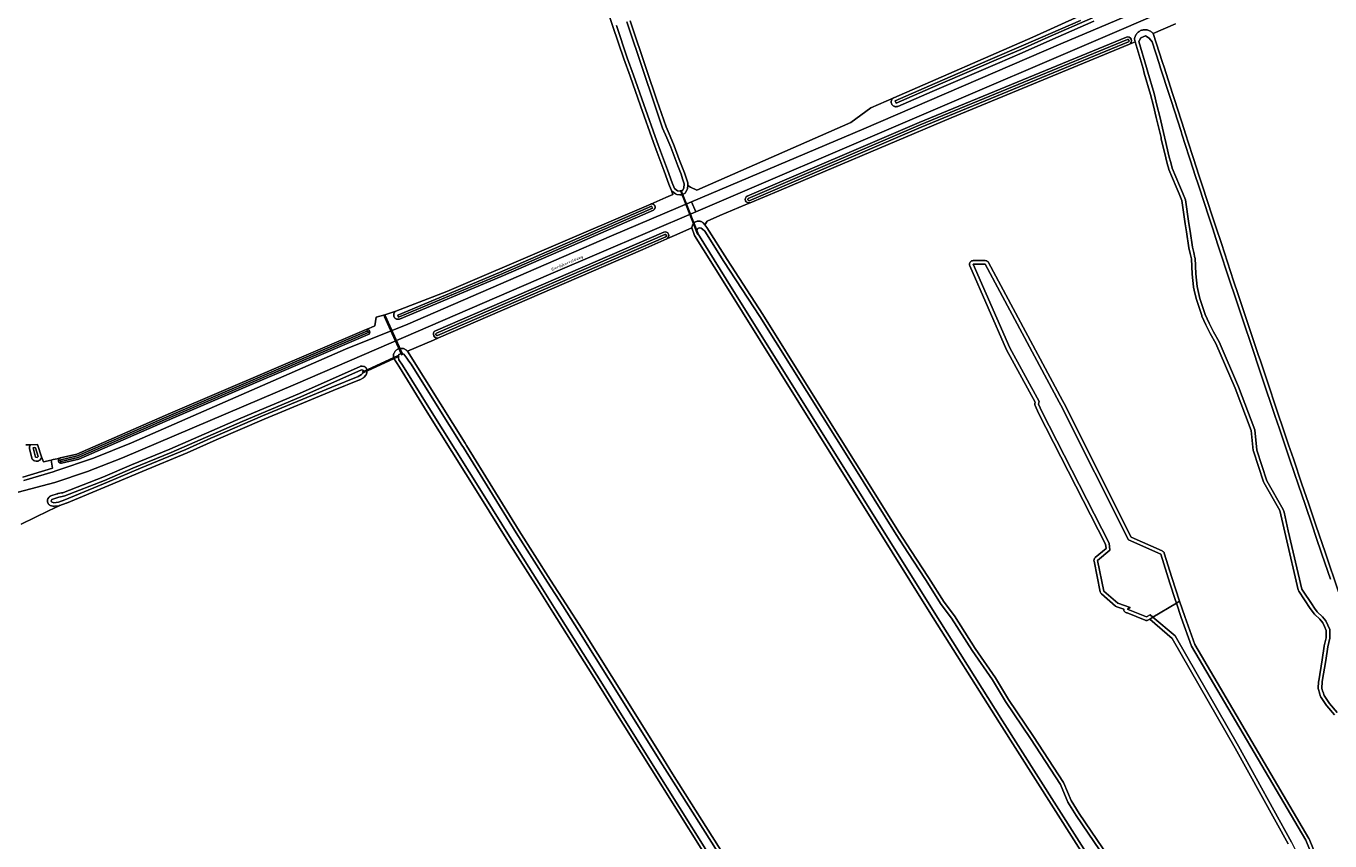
# Model space of a CAD drawing. Extents: x 115983 to 133009, y 544712 to 562000.
# Tile 9 of 46: x 128386 to 128744, y 549089 to 549313. Entities that reach past the tile are written whole.
import ezdxf
from ezdxf.enums import TextEntityAlignment as Align

# ---------------------------------------------------------------- set-up
doc = ezdxf.new("R2010")
doc.units = 0
for name, color, linetype, lineweight in [('BGT ondergrond$0$B-WE-GR-GRAS-GV', 60, 'Continuous', 13), ('BGT ondergrond$0$B-WE-KW-KUNSTWERK_DUIKER-GV', 170, 'Continuous', 18), ('BGT ondergrond$0$B-WE-OG-TERREIN_OEVER-GV', 7, 'Continuous', 18), ('BGT ondergrond$0$B-WE-OG-TOPOGRAFIE-T18', 10, 'Continuous', 18), ('BGT ondergrond$0$B-WE-OG-WATER_SLOOT-GV', 120, 'Continuous', 18), ('BGT ondergrond$0$B-WE-OG-WEG-GV', 7, 'Continuous', 18), ('BGT ondergrond$0$B-WE-VH-GESLOTENVERHARDING_ASFALT-GV', 10, 'Continuous', 18)]:
    doc.layers.add(name, color=color, linetype=linetype, lineweight=lineweight)
doc.styles.add('BGT ondergrond$0$NLCS-ISO-M100-T18', font='NLCS-ISO.ttf', dxfattribs={"height": 0.18})

# ---------------------------------------------------------------- blocks, each defined once
blk = doc.blocks.new('BGT ondergrond')
at = {"layer": 'BGT ondergrond$0$B-WE-GR-GRAS-GV', "color": 252, "flags": 128}
for points in [[(128551.763, 549314.609), (128556.382, 549300.956), (128559.14, 549292.803), (128561.632, 549285.436), (128562.73, 549282.837), (128563.841, 549280.204), (128565.279, 549276.487), (128565.83, 549275.06), (128566.704, 549272.798), (128567.153, 549271.4), (128567.583, 549270.056), (128567.624, 549269.862), (128567.626, 549269.663), (128567.59, 549269.258), (128568.35, 549268.859), (128570.06, 549268.012), (128612.497, 549286.593), (128617.968, 549290.664), (128624.341, 549293.441), (128624.343, 549293.442), (128662.601, 549310.113), (128688.057, 549321.714)], [(128701.783, 549313.744), (128695.701, 549311.053), (128698.258, 549303.154), (128698.68, 549301.849), (128701.024, 549294.599), (128701.551, 549292.964), (128704.294, 549284.45), (128704.517, 549283.758), (128706.524, 549277.528), (128707.801, 549273.562), (128708.008, 549272.921), (128709.247, 549269.143), (128711.926, 549260.976), (128712.916, 549257.958), (128714.437, 549253.322), (128717.807, 549243.049), (128719.063, 549239.308), (128720.632, 549234.632), (128724.593, 549222.832), (128725.171, 549221.109), (128726.657, 549216.681), (128730.112, 549206.389), (128731.361, 549202.666), (128732.942, 549198.016), (128734.257, 549194.145), (128736.624, 549187.179), (128738.418, 549181.901), (128740.456, 549175.902), (128743.069, 549168.214), (128746.689, 549157.559)], [(128385.426, 549197.959), (128386.839, 549197.997), (128388.64, 549198.046), (128389.81, 549194.651), (128390.287, 549193.269), (128392.403, 549193.766), (128393.003, 549193.907), (128394.122, 549194.17), (128394.972, 549194.369), (128399.521, 549195.437), (128425.279, 549206.698), (128425.284, 549206.7), (128425.302, 549206.708), (128479.109, 549229.659), (128480.46, 549230.235), (128481.527, 549230.69), (128481.901, 549233.066), (128484.201, 549233.771), (128487.264, 549234.71), (128501.352, 549240.121), (128557.41, 549264.198), (128561.582, 549265.99), (128563.502, 549266.814), (128563.091, 549267.909), (128563.003, 549268.087), (128562.408, 549269.673), (128561.074, 549273.233), (128560.526, 549274.694), (128559.144, 549278.379), (128558.159, 549281.155), (128554.583, 549291.246), (128551.722, 549299.32), (128550.029, 549304.097), (128547.017, 549313.004), (128544.012, 549321.886)], [(128745.583, 549123.723), (128743.434, 549126.243), (128743.413, 549126.269), (128743.392, 549126.296), (128743.373, 549126.323), (128741.896, 549128.456), (128741.855, 549128.521), (128741.818, 549128.589), (128741.787, 549128.66), (128741.762, 549128.733), (128741.467, 549129.697), (128741.444, 549129.771), (128741.444, 549129.773), (128741.443, 549129.775), (128741.443, 549129.777), (128741.171, 549130.667), (128741.149, 549130.75), (128741.135, 549130.834), (128741.128, 549130.919), (128741.128, 549131.005), (128741.217, 549132.944), (128741.22, 549132.984), (128741.224, 549133.025), (128741.23, 549133.065), (128742.209, 549138.842), (128742.761, 549142.61), (128742.766, 549142.639), (128742.771, 549142.669), (128742.778, 549142.698), (128743.31, 549144.923), (128743.267, 549146.948), (128742.825, 549147.991), (128742.363, 549149.077), (128741.579, 549150.024), (128740.163, 549151.291), (128740.116, 549151.336), (128740.071, 549151.385), (128740.03, 549151.436), (128738.863, 549152.992), (128735.717, 549157.779), (128735.631, 549157.938), (128735.575, 549158.109), (128732.199, 549172.735), (128730.541, 549179.892), (128726.132, 549187.607), (128726.051, 549187.787), (128723.243, 549196.212), (128723.197, 549196.429), (128722.649, 549201.913), (128718.21, 549213.566), (128712.933, 549225.878), (128711.377, 549228.553), (128710.208, 549231.007), (128709.078, 549233.388), (128709.031, 549233.506), (128707.591, 549237.908), (128707.172, 549239.643), (128706.774, 549241.301), (128706.751, 549241.437), (128706.409, 549244.937), (128706.199, 549249.172), (128705.868, 549250.605), (128705.517, 549252.126), (128704.847, 549256.58), (128704.526, 549258.724), (128703.568, 549265.127), (128702.822, 549266.962), (128702.034, 549268.9), (128701.018, 549271.281), (128699.999, 549273.669), (128699.951, 549273.809), (128699.552, 549275.342), (128699.153, 549276.874), (128697.919, 549282.124), (128697.841, 549282.456), (128696.536, 549288.009), (128695.759, 549291.171), (128694.985, 549294.317), (128693.243, 549300.217), (128692.881, 549301.443), (128690.709, 549308.802), (128690.271, 549308.622), (128689.133, 549308.152), (128640.047, 549287.926), (128605.443, 549273.278), (128592.683, 549267.834), (128584.776, 549264.559), (128583.384, 549263.984), (128579.899, 549262.543), (128576.465, 549261.002), (128572.966, 549259.526), (128572.338, 549258.439), (128572.875, 549257.778), (128578.414, 549248.92), (128588.302, 549233.799), (128601.176, 549213.141), (128613.705, 549193.254), (128625.772, 549173.893), (128629.021, 549168.879), (128633.824, 549161.465), (128638.164, 549154.684), (128640.979, 549150.956), (128646.732, 549142.014), (128652.304, 549133.886), (128655.868, 549127.906), (128662.706, 549117.762), (128671.038, 549105.15), (128671.128, 549104.981), (128673.126, 549100.142), (128675.344, 549096.56), (128683.439, 549084.612)], [(128683.74, 549073.791), (128653.416, 549121.504), (128634.075, 549152.192), (128577.363, 549243.031), (128569.499, 549255.575), (128569.4, 549255.783), (128568.756, 549257.67), (128563.977, 549255.563), (128562.631, 549254.969), (128561.842, 549254.622), (128555.216, 549251.7), (128499.024, 549227.423), (128497.598, 549226.807), (128490.46, 549223.723), (128499.529, 549209.25), (128506.31, 549198.421), (128506.698, 549197.8), (128513.965, 549186.053), (128521.226, 549174.316), (128529.866, 549160.799), (128534.066, 549154.228), (128538.509, 549147.276), (128550.98, 549127.383), (128560.895, 549111.569), (128563.447, 549107.499), (128577.829, 549084.742)], [(128732.856, 549088.218), (128718.266, 549114.593), (128700.945, 549144.765), (128694.722, 549150.03), (128694.396, 549149.833), (128694.23, 549149.752), (128694.052, 549149.703), (128693.868, 549149.688), (128693.684, 549149.707), (128693.507, 549149.76), (128688.497, 549151.764), (128688.327, 549151.806), (128688.145, 549151.871), (128687.979, 549151.97), (128687.835, 549152.099), (128687.719, 549152.253), (128687.634, 549152.427), (128687.584, 549152.613), (128687.571, 549152.806), (128685.681, 549153.453), (128685.504, 549153.532), (128685.346, 549153.643), (128681.414, 549157.013), (128681.263, 549157.174), (128681.152, 549157.365), (128681.084, 549157.576), (128679.399, 549166.001), (128679.38, 549166.214), (128679.407, 549166.427), (128679.478, 549166.629), (128679.591, 549166.811), (128679.74, 549166.965), (128682.708, 549169.438), (128682.593, 549170.701), (128664.135, 549206.714), (128663.222, 549208.764), (128663.159, 549208.956), (128663.136, 549209.157), (128663.154, 549209.358), (128663.22, 549209.705), (128655.35, 549224.134), (128645.202, 549247.24), (128645.141, 549247.428), (128645.118, 549247.625), (128645.134, 549247.823), (128645.189, 549248.013), (128645.281, 549248.189), (128645.405, 549248.343), (128645.557, 549248.47), (128645.731, 549248.564), (128645.921, 549248.622), (128646.118, 549248.642), (128649.487, 549248.642), (128649.701, 549248.619), (128649.905, 549248.55), (128650.09, 549248.44), (128650.247, 549248.292), (128650.368, 549248.114), (128670.695, 549210.195), (128671.141, 549209.338), (128689.58, 549172.627), (128698.199, 549168.796), (128698.383, 549168.69), (128698.54, 549168.547), (128698.663, 549168.375), (128698.747, 549168.18), (128700.837, 549161.493), (128702.949, 549155.015), (128702.953, 549155.004), (128704.355, 549150.796), (128707.128, 549143.032), (128738.533, 549089.754), (128738.598, 549089.625), (128743.654, 549077.268)], [(128571.72, 549086.203), (128557.27, 549109.298), (128547.369, 549125.122), (128542.824, 549132.386), (128530.476, 549151.94), (128526.305, 549158.545), (128518.127, 549171.496), (128510.414, 549183.84), (128502.711, 549196.168), (128495.939, 549207.005), (128488.24, 549219.326), (128486.623, 549221.915), (128479.29, 549218.46), (128479.311, 549218.261), (128479.317, 549218.173), (128479.314, 549218.085), (128479.305, 549217.997), (128479.287, 549217.911), (128479.171, 549217.451), (128479.147, 549217.37), (128479.115, 549217.291), (128479.078, 549217.215), (128479.034, 549217.142), (128478.984, 549217.074), (128478.928, 549217.01), (128478.557, 549216.617), (128478.488, 549216.551), (128478.414, 549216.491), (128478.334, 549216.439), (128477.395, 549215.891), (128477.354, 549215.868), (128477.312, 549215.848), (128477.269, 549215.829), (128470.055, 549212.882), (128451.016, 549205.017), (128437.847, 549199.341), (128429.878, 549195.775), (128429.869, 549195.771), (128429.861, 549195.768), (128429.852, 549195.764), (128417.424, 549190.619), (128408.332, 549186.78), (128408.329, 549186.779), (128408.326, 549186.777), (128408.323, 549186.776), (128396.611, 549181.964), (128396.598, 549181.959), (128396.585, 549181.954), (128396.572, 549181.949), (128394.775, 549181.298), (128391.725, 549179.816), (128384.201, 549176.178)], [(128384.674, 549189.098), (128392.819, 549191.556), (128392.403, 549193.766), (128390.287, 549193.269), (128389.81, 549194.651), (128389.795, 549194.57), (128389.773, 549194.491), (128389.744, 549194.413), (128389.709, 549194.339), (128389.669, 549194.267), (128389.622, 549194.199), (128389.57, 549194.135), (128389.282, 549193.809), (128389.219, 549193.744), (128389.151, 549193.685), (128389.077, 549193.632), (128388.999, 549193.587), (128388.917, 549193.548), (128388.832, 549193.517), (128388.745, 549193.494), (128388.655, 549193.479), (128388.565, 549193.472), (128388.475, 549193.473), (128388.385, 549193.483), (128388.296, 549193.5), (128387.854, 549193.608), (128387.767, 549193.633), (128387.684, 549193.666), (128387.603, 549193.707), (128387.526, 549193.754), (128387.454, 549193.808), (128387.387, 549193.869), (128387.326, 549193.935), (128387.271, 549194.007), (128387.223, 549194.083), (128387.182, 549194.163), (128387.148, 549194.247), (128387.122, 549194.333), (128386.46, 549196.944), (128386.443, 549197.027), (128386.432, 549197.111), (128386.429, 549197.196), (128386.433, 549197.281), (128386.445, 549197.365), (128386.463, 549197.448), (128386.488, 549197.529), (128386.52, 549197.607), (128386.559, 549197.683), (128386.604, 549197.754), (128386.655, 549197.822), (128386.711, 549197.886), (128386.773, 549197.944), (128386.839, 549197.997), (128385.426, 549197.959)]]:
    blk.add_lwpolyline(points, dxfattribs=at)
at = {"layer": 'BGT ondergrond$0$B-WE-KW-KUNSTWERK_DUIKER-GV', "color": 252, "flags": 128}
for points in [[(128565.878, 549267.803), (128565.823, 549267.942), (128565.544, 549267.832), (128565.599, 549267.693), (128570.198, 549256.039), (128570.254, 549255.899), (128570.533, 549256.009), (128570.478, 549256.149)], [(128484.471, 549233.42), (128484.389, 549233.602), (128484.024, 549233.439), (128484.106, 549233.257), (128488.731, 549222.907), (128488.812, 549222.724), (128489.177, 549222.887), (128489.096, 549223.07)], [(128478.189, 549218.034), (128478.053, 549217.971), (128478.178, 549217.699), (128478.315, 549217.761), (128488.037, 549222.233), (128488.173, 549222.296), (128488.048, 549222.568), (128487.911, 549222.506)]]:
    blk.add_lwpolyline(points, close=True, dxfattribs=at)
at = {"layer": 'BGT ondergrond$0$B-WE-OG-TERREIN_OEVER-GV', "color": 252, "flags": 128}
for points in [[(128688.057, 549321.714), (128662.601, 549310.113), (128624.343, 549293.442), (128624.341, 549293.441), (128624.24, 549293.388), (128624.144, 549293.326), (128624.054, 549293.256), (128623.97, 549293.178), (128623.894, 549293.093), (128623.825, 549293.002), (128623.765, 549292.905), (128623.713, 549292.804), (128623.67, 549292.698), (128623.637, 549292.588), (128623.614, 549292.477), (128623.6, 549292.363), (128623.597, 549292.249), (128623.603, 549292.135), (128623.62, 549292.022), (128623.646, 549291.911), (128623.682, 549291.803), (128623.728, 549291.698), (128623.782, 549291.598), (128623.845, 549291.503), (128623.916, 549291.413), (128623.995, 549291.331), (128624.08, 549291.255), (128624.172, 549291.187), (128624.27, 549291.128), (128624.372, 549291.077), (128624.478, 549291.036), (128624.588, 549291.004), (128624.7, 549290.982), (128624.814, 549290.97), (128624.928, 549290.968), (128625.042, 549290.975), (128625.154, 549290.993), (128625.265, 549291.021), (128625.373, 549291.058), (128634.823, 549295.124), (128652.848, 549302.888), (128659.655, 549305.8), (128659.66, 549305.802), (128659.665, 549305.804), (128659.67, 549305.806), (128667.233, 549309.19), (128679.351, 549314.487)], [(128678.951, 549315.403), (128666.829, 549310.105), (128659.262, 549306.719), (128652.454, 549303.807), (128634.427, 549296.042), (128624.978, 549291.976), (128624.712, 549292.588), (128634.112, 549296.673), (128646.158, 549301.911), (128664.642, 549309.885), (128675.677, 549314.622)], [(128544.012, 549321.886), (128547.017, 549313.004), (128550.029, 549304.097), (128551.722, 549299.32), (128554.583, 549291.246), (128558.159, 549281.155), (128559.144, 549278.379), (128560.526, 549274.694), (128561.074, 549273.233), (128562.408, 549269.673), (128563.003, 549268.087), (128563.091, 549267.909), (128563.212, 549267.752), (128563.362, 549267.622), (128564.209, 549267.023), (128564.402, 549266.916), (128564.614, 549266.854), (128565.428, 549266.712), (128565.602, 549266.697), (128565.775, 549266.713), (128565.944, 549266.758), (128566.496, 549266.96), (128566.699, 549267.062), (128566.875, 549267.208), (128567.012, 549267.389), (128567.38, 549268.01), (128567.472, 549268.213), (128567.516, 549268.431), (128567.59, 549269.258), (128567.626, 549269.663), (128567.624, 549269.862), (128567.583, 549270.056), (128567.153, 549271.4), (128566.704, 549272.798), (128565.83, 549275.06), (128565.279, 549276.487), (128563.841, 549280.204), (128562.73, 549282.837), (128561.632, 549285.436), (128559.14, 549292.803), (128556.382, 549300.956), (128551.763, 549314.609)], [(128550.816, 549314.289), (128555.435, 549300.636), (128558.193, 549292.483), (128560.697, 549285.081), (128561.809, 549282.448), (128562.92, 549279.815), (128564.346, 549276.126), (128564.897, 549274.7), (128565.771, 549272.438), (128566.201, 549271.095), (128566.63, 549269.752), (128566.52, 549268.52), (128566.152, 549267.899), (128565.6, 549267.697), (128564.786, 549267.839), (128563.939, 549268.438), (128563.344, 549270.024), (128562.01, 549273.584), (128561.462, 549275.045), (128560.08, 549278.73), (128559.102, 549281.489), (128555.526, 549291.58), (128552.665, 549299.654), (128550.972, 549304.431), (128547.964, 549313.324)], [(128746.689, 549157.559), (128743.069, 549168.214), (128740.456, 549175.902), (128738.418, 549181.901), (128736.624, 549187.179), (128734.257, 549194.145), (128732.942, 549198.016), (128731.361, 549202.666), (128730.112, 549206.389), (128726.657, 549216.681), (128725.171, 549221.109), (128724.593, 549222.832), (128720.632, 549234.632), (128719.063, 549239.308), (128717.807, 549243.049), (128714.437, 549253.322), (128712.916, 549257.958), (128711.926, 549260.976), (128709.247, 549269.143), (128708.008, 549272.921), (128707.801, 549273.562), (128706.524, 549277.528), (128704.517, 549283.758), (128704.294, 549284.45), (128701.551, 549292.964), (128701.024, 549294.599), (128698.68, 549301.849), (128698.258, 549303.154), (128695.701, 549311.053), (128695.531, 549311.244), (128695.345, 549311.419), (128695.145, 549311.578), (128694.931, 549311.718), (128694.706, 549311.84), (128694.472, 549311.941), (128694.229, 549312.022), (128693.981, 549312.081), (128693.728, 549312.119), (128693.473, 549312.134), (128693.217, 549312.128), (128692.963, 549312.099), (128692.712, 549312.048), (128692.467, 549311.976), (128692.229, 549311.882), (128692, 549311.769), (128691.782, 549311.635), (128691.576, 549311.484), (128691.384, 549311.315), (128691.208, 549311.13), (128691.048, 549310.931), (128690.906, 549310.718), (128690.783, 549310.494), (128690.68, 549310.26), (128690.598, 549310.018), (128690.537, 549309.77), (128690.498, 549309.517), (128690.709, 549308.802), (128692.881, 549301.443), (128693.243, 549300.217), (128694.985, 549294.317), (128695.759, 549291.171), (128696.536, 549288.009), (128697.841, 549282.456), (128697.919, 549282.124), (128699.153, 549276.874), (128699.552, 549275.342), (128699.951, 549273.809), (128699.999, 549273.669), (128701.018, 549271.281), (128702.034, 549268.9), (128702.822, 549266.962), (128703.568, 549265.127), (128704.526, 549258.724), (128704.847, 549256.58), (128705.517, 549252.126), (128705.868, 549250.605), (128706.199, 549249.172), (128706.409, 549244.937), (128706.751, 549241.437), (128706.774, 549241.301), (128707.172, 549239.643), (128707.591, 549237.908), (128709.031, 549233.506), (128709.078, 549233.388), (128710.208, 549231.007), (128711.377, 549228.553), (128712.933, 549225.878), (128718.21, 549213.566), (128722.649, 549201.913), (128723.197, 549196.429), (128723.243, 549196.212), (128726.051, 549187.787), (128726.132, 549187.607), (128730.541, 549179.892), (128732.199, 549172.735), (128735.575, 549158.109), (128735.631, 549157.938), (128735.717, 549157.779), (128738.863, 549152.992), (128740.03, 549151.436), (128740.071, 549151.385), (128740.116, 549151.336), (128740.163, 549151.291), (128741.579, 549150.024), (128742.363, 549149.077), (128742.825, 549147.991), (128743.267, 549146.948), (128743.31, 549144.923), (128742.778, 549142.698), (128742.771, 549142.669), (128742.766, 549142.639), (128742.761, 549142.61), (128742.209, 549138.842), (128741.23, 549133.065), (128741.224, 549133.025), (128741.22, 549132.984), (128741.217, 549132.944), (128741.128, 549131.005), (128741.128, 549130.919), (128741.135, 549130.834), (128741.149, 549130.75), (128741.171, 549130.667), (128741.443, 549129.777), (128741.443, 549129.775), (128741.444, 549129.773), (128741.444, 549129.771), (128741.467, 549129.697), (128741.762, 549128.733), (128741.787, 549128.66), (128741.818, 549128.589), (128741.855, 549128.521), (128741.896, 549128.456), (128743.373, 549126.323), (128743.392, 549126.296), (128743.413, 549126.269), (128743.434, 549126.243), (128745.583, 549123.723)], [(128746.343, 549124.372), (128744.195, 549126.892), (128742.718, 549129.025), (128742.423, 549129.992), (128742.399, 549130.069), (128742.127, 549130.959), (128742.216, 549132.898), (128743.197, 549138.686), (128743.75, 549142.465), (128744.313, 549144.815), (128744.263, 549147.162), (128743.745, 549148.382), (128743.226, 549149.603), (128742.301, 549150.719), (128740.83, 549152.036), (128740.089, 549153.024), (128739.663, 549153.592), (128739.571, 549153.801), (128736.549, 549158.334), (128732.863, 549174.306), (128731.683, 549179.423), (128731.494, 549180.24), (128727, 549188.103), (128724.192, 549196.528), (128723.631, 549202.145), (128719.137, 549213.941), (128713.828, 549226.327), (128712.241, 549229.056), (128711.111, 549231.436), (128709.981, 549233.817), (128709.261, 549236.018), (128708.541, 549238.219), (128708.144, 549239.876), (128707.746, 549241.534), (128707.575, 549243.284), (128707.404, 549245.034), (128707.193, 549249.309), (128707.163, 549249.44), (128706.842, 549250.83), (128706.491, 549252.351), (128705.836, 549256.728), (128705.515, 549258.872), (128704.539, 549265.393), (128703.748, 549267.339), (128702.957, 549269.285), (128701.938, 549271.673), (128700.919, 549274.061), (128700.52, 549275.594), (128700.121, 549277.126), (128698.892, 549282.353), (128698.815, 549282.684), (128697.508, 549288.243), (128696.73, 549291.41), (128695.951, 549294.578), (128694.202, 549300.5), (128693.84, 549301.726), (128691.73, 549308.874), (128691.75, 549308.911), (128692.287, 549309.925), (128692.501, 549310.01), (128692.565, 549310.035), (128692.739, 549310.104), (128692.943, 549310.184), (128693.599, 549310.444), (128694.597, 549309.779), (128695.383, 549308.791), (128697.306, 549302.847), (128697.728, 549301.541), (128700.073, 549294.291), (128700.599, 549292.657), (128703.342, 549284.143), (128703.565, 549283.451), (128705.572, 549277.221), (128706.849, 549273.255), (128707.057, 549272.611), (128708.297, 549268.831), (128710.976, 549260.664), (128711.966, 549257.646), (128713.487, 549253.01), (128716.858, 549242.735), (128716.876, 549242.681), (128718.115, 549238.99), (128719.684, 549234.314), (128723.645, 549222.514), (128724.223, 549220.791), (128725.709, 549216.363), (128729.164, 549206.071), (128730.414, 549202.346), (128731.995, 549197.694), (128733.31, 549193.823), (128735.677, 549186.857), (128737.471, 549181.579), (128739.509, 549175.58), (128740.474, 549172.741), (128742.122, 549167.892), (128744.441, 549161.066)], [(128688.333, 549310.094), (128631.305, 549286.595), (128583.987, 549266.407)], [(128584.262, 549265.763), (128631.575, 549285.949), (128688.6, 549309.447)], [(128584.776, 549264.559), (128592.683, 549267.834), (128605.443, 549273.278), (128640.047, 549287.926), (128689.133, 549308.152)], [(128688.866, 549308.8), (128631.846, 549285.304)], [(128631.846, 549285.304), (128584.537, 549265.119)], [(128683.439, 549084.612), (128675.344, 549096.56), (128673.126, 549100.142), (128671.128, 549104.981), (128671.038, 549105.15), (128662.706, 549117.762), (128655.868, 549127.906), (128652.304, 549133.886), (128646.732, 549142.014), (128640.979, 549150.956), (128638.164, 549154.684), (128633.824, 549161.465), (128629.021, 549168.879), (128625.772, 549173.893), (128613.705, 549193.254), (128601.176, 549213.141), (128588.302, 549233.799), (128578.414, 549248.92), (128572.875, 549257.778), (128572.338, 549258.439), (128571.854, 549259.036), (128571.727, 549259.139), (128571.592, 549259.231), (128571.449, 549259.311), (128571.3, 549259.377), (128571.145, 549259.431), (128570.986, 549259.47), (128570.825, 549259.496), (128570.662, 549259.507), (128570.498, 549259.504), (128570.335, 549259.486), (128570.175, 549259.454), (128570.018, 549259.409), (128569.865, 549259.349), (128569.719, 549259.277), (128569.579, 549259.192), (128569.447, 549259.095), (128569.325, 549258.986), (128569.212, 549258.868), (128569.11, 549258.74), (128569.02, 549258.603), (128568.942, 549258.46), (128568.878, 549258.309), (128568.826, 549258.154), (128568.788, 549257.995), (128568.765, 549257.833), (128568.756, 549257.67), (128569.4, 549255.783), (128569.499, 549255.575), (128577.363, 549243.031), (128634.075, 549152.192), (128653.416, 549121.504), (128683.74, 549073.791)], [(128684.586, 549074.324), (128654.26, 549122.04), (128634.921, 549152.725), (128578.211, 549243.561), (128570.346, 549256.106), (128570.064, 549256.932), (128570.415, 549257.484), (128570.762, 549257.613), (128571.264, 549257.527), (128571.65, 549257.247), (128572.342, 549256.745), (128577.571, 549248.381), (128587.465, 549233.252), (128600.329, 549212.61), (128612.859, 549192.721), (128624.928, 549173.357), (128628.182, 549168.335), (128632.985, 549160.921), (128637.343, 549154.112), (128640.181, 549150.353), (128645.899, 549141.461), (128651.479, 549133.321), (128655.023, 549127.37), (128661.877, 549117.203), (128670.204, 549104.599), (128672.233, 549099.685), (128674.505, 549096.016), (128682.611, 549084.051)], [(128561.031, 549256.5), (128498.191, 549229.351)], [(128498.468, 549228.708), (128561.308, 549255.857)], [(128561.586, 549255.215), (128498.746, 549228.065)], [(128499.024, 549227.423), (128555.216, 549251.7), (128561.842, 549254.622)], [(128479.109, 549229.659), (128425.302, 549206.708), (128425.284, 549206.7), (128425.279, 549206.698), (128399.521, 549195.437), (128394.972, 549194.369)], [(128395.087, 549193.883), (128399.68, 549194.961), (128425.495, 549206.247), (128479.305, 549229.199)], [(128399.997, 549194.008), (128425.892, 549205.329), (128479.697, 549228.279)], [(128479.501, 549228.739), (128425.693, 549205.788)], [(128577.829, 549084.742), (128563.447, 549107.499), (128560.895, 549111.569), (128550.98, 549127.383), (128538.509, 549147.276), (128534.066, 549154.228), (128529.866, 549160.799), (128521.226, 549174.316), (128513.965, 549186.053), (128506.698, 549197.8), (128506.31, 549198.421), (128499.529, 549209.25), (128490.46, 549223.723), (128490.331, 549223.865), (128490.189, 549223.995), (128490.037, 549224.112), (128489.875, 549224.215), (128489.705, 549224.304), (128489.527, 549224.378), (128489.344, 549224.435), (128489.156, 549224.477), (128488.966, 549224.502), (128488.774, 549224.51), (128488.582, 549224.501), (128488.391, 549224.475), (128488.204, 549224.433), (128488.021, 549224.375), (128487.843, 549224.301), (128487.673, 549224.211), (128487.512, 549224.107), (128487.36, 549223.989), (128487.219, 549223.859), (128487.09, 549223.716), (128486.974, 549223.563), (128486.872, 549223.4), (128486.784, 549223.229), (128486.712, 549223.051), (128486.656, 549222.868), (128486.616, 549222.68), (128486.592, 549222.489), (128486.586, 549222.297), (128486.596, 549222.105), (128486.623, 549221.915), (128488.24, 549219.326), (128495.939, 549207.005), (128502.711, 549196.168), (128510.414, 549183.84), (128518.127, 549171.496), (128526.305, 549158.545), (128530.476, 549151.94), (128542.824, 549132.386), (128547.369, 549125.122), (128557.27, 549109.298), (128571.72, 549086.203)], [(128572.565, 549086.738), (128558.118, 549109.828), (128548.217, 549125.652), (128543.671, 549132.918), (128531.322, 549152.474), (128527.151, 549159.079), (128518.973, 549172.03), (128511.262, 549184.37), (128503.559, 549196.698), (128496.787, 549207.535), (128489.088, 549219.856), (128488.144, 549221.367), (128488.02, 549221.936), (128487.961, 549222.494), (128488.102, 549222.859), (128488.636, 549223.042), (128489.507, 549222.873), (128490.281, 549221.805), (128490.896, 549220.987), (128491.512, 549220.168), (128498.681, 549208.719), (128505.462, 549197.89), (128505.85, 549197.27), (128513.115, 549185.527), (128520.379, 549173.784), (128529.023, 549160.26), (128533.223, 549153.689), (128537.666, 549146.737), (128550.133, 549126.852), (128560.048, 549111.038), (128562.601, 549106.966), (128576.984, 549084.208)], [(128425.693, 549205.788), (128399.838, 549194.484), (128395.201, 549193.396)], [(128395.315, 549192.909), (128399.997, 549194.008)], [(128743.654, 549077.268), (128738.598, 549089.625), (128738.533, 549089.754), (128707.128, 549143.032), (128704.355, 549150.796), (128702.953, 549155.004), (128702.075, 549154.474), (128703.41, 549150.47), (128706.218, 549142.606), (128737.672, 549089.246), (128742.728, 549076.889)], [(128733.741, 549088.684), (128719.137, 549115.084), (128701.725, 549145.415), (128695.625, 549150.576), (128694.722, 549150.03), (128700.945, 549144.765), (128718.266, 549114.593), (128732.856, 549088.218)]]:
    blk.add_lwpolyline(points, dxfattribs=at)
at = {"layer": 'BGT ondergrond$0$B-WE-OG-TERREIN_OEVER-GV', "color": 252}
for points in [[(128689.133, 549308.152, 0.9175946), (128688.333, 549310.094)], [(128688.6, 549309.447, -0.9084063), (128688.866, 549308.8)], [(128583.987, 549266.407, 0.9551719), (128584.776, 549264.559)], [(128584.537, 549265.119, -0.8931177), (128584.262, 549265.763)], [(128561.842, 549254.622, 0.9432586), (128561.031, 549256.5)], [(128561.308, 549255.857, -0.9628399), (128561.586, 549255.215)], [(128479.697, 549228.279, 0.9462541), (128479.109, 549229.659)], [(128479.305, 549229.199, -0.9516838), (128479.501, 549228.739)], [(128498.191, 549229.351, 0.9558609), (128499.024, 549227.423)], [(128498.746, 549228.065, -0.9583912), (128498.468, 549228.708)], [(128394.972, 549194.369, 0.9364309), (128395.315, 549192.909)], [(128395.201, 549193.396, -0.9694327), (128395.087, 549193.883)]]:
    blk.add_lwpolyline(points, format="xyb", dxfattribs=at)
at = {"layer": 'BGT ondergrond$0$B-WE-OG-TERREIN_OEVER-GV', "color": 252, "flags": 128}
for points in [[(128487.264, 549234.71), (128487.178, 549234.654), (128487.097, 549234.591), (128487.022, 549234.522), (128486.953, 549234.446), (128486.891, 549234.364), (128486.836, 549234.278), (128486.789, 549234.186), (128486.75, 549234.092), (128486.72, 549233.994), (128486.698, 549233.894), (128486.684, 549233.792), (128486.68, 549233.69), (128486.684, 549233.587), (128486.698, 549233.486), (128486.72, 549233.386), (128486.75, 549233.288), (128486.789, 549233.193), (128486.836, 549233.102), (128486.891, 549233.015), (128486.953, 549232.934), (128487.022, 549232.858), (128487.097, 549232.788), (128487.178, 549232.725), (128487.264, 549232.67), (128487.355, 549232.622), (128487.449, 549232.582), (128487.547, 549232.55), (128487.647, 549232.527), (128487.748, 549232.512), (128487.85, 549232.507), (128487.953, 549232.51), (128488.055, 549232.522), (128488.155, 549232.543), (128488.253, 549232.573), (128516.289, 549244.266), (128516.293, 549244.268), (128516.298, 549244.27), (128516.302, 549244.272), (128532.782, 549251.459), (128558.139, 549262.518), (128558.208, 549262.559), (128558.273, 549262.606), (128558.333, 549262.659), (128558.389, 549262.717), (128558.439, 549262.779), (128558.484, 549262.845), (128558.523, 549262.915), (128558.556, 549262.989), (128558.582, 549263.064), (128558.601, 549263.142), (128558.614, 549263.221), (128558.619, 549263.301), (128558.618, 549263.381), (128558.61, 549263.461), (128558.594, 549263.54), (128558.572, 549263.617), (128558.544, 549263.692), (128558.509, 549263.764), (128558.467, 549263.833), (128558.42, 549263.898), (128558.368, 549263.958), (128558.31, 549264.014), (128558.248, 549264.064), (128558.182, 549264.109), (128558.112, 549264.148), (128558.038, 549264.181), (128557.963, 549264.207), (128557.885, 549264.226), (128557.806, 549264.239), (128557.726, 549264.245), (128557.646, 549264.243), (128557.566, 549264.235), (128557.487, 549264.22), (128557.41, 549264.198), (128501.352, 549240.121)], [(128515.825, 549245.372), (128557.659, 549263.617), (128557.908, 549263.047), (128516.071, 549244.801), (128488.03, 549233.106), (128487.791, 549233.68)], [(128694.722, 549150.03), (128695.625, 549150.576), (128694.819, 549151.258), (128693.878, 549150.688), (128688.806, 549152.717), (128688.571, 549152.776), (128689.356, 549153.282), (128685.997, 549154.402), (128682.065, 549157.772), (128680.38, 549166.197), (128683.751, 549169.006), (128683.571, 549170.985), (128665.025, 549207.17), (128664.136, 549209.17), (128664.27, 549209.869), (128656.228, 549224.613), (128646.118, 549247.642), (128649.487, 549247.642), (128669.814, 549209.723), (128670.253, 549208.877), (128688.847, 549171.858), (128697.793, 549167.882), (128700.267, 549159.964), (128701.748, 549155.456), (128702.075, 549154.474), (128702.953, 549155.004), (128702.949, 549155.015), (128700.837, 549161.493), (128698.747, 549168.18), (128698.663, 549168.375), (128698.54, 549168.547), (128698.383, 549168.69), (128698.199, 549168.796), (128689.58, 549172.627), (128671.141, 549209.338), (128670.695, 549210.195), (128650.368, 549248.114), (128650.247, 549248.292), (128650.09, 549248.44), (128649.905, 549248.55), (128649.701, 549248.619), (128649.487, 549248.642), (128646.118, 549248.642), (128645.921, 549248.622), (128645.731, 549248.564), (128645.557, 549248.47), (128645.405, 549248.343), (128645.281, 549248.189), (128645.189, 549248.013), (128645.134, 549247.823), (128645.118, 549247.625), (128645.141, 549247.428), (128645.202, 549247.24), (128655.35, 549224.134), (128663.22, 549209.705), (128663.154, 549209.358), (128663.136, 549209.157), (128663.159, 549208.956), (128663.222, 549208.764), (128664.135, 549206.714), (128682.593, 549170.701), (128682.708, 549169.438), (128679.74, 549166.965), (128679.591, 549166.811), (128679.478, 549166.629), (128679.407, 549166.427), (128679.38, 549166.214), (128679.399, 549166.001), (128681.084, 549157.576), (128681.152, 549157.365), (128681.263, 549157.174), (128681.414, 549157.013), (128685.346, 549153.643), (128685.504, 549153.532), (128685.681, 549153.453), (128687.571, 549152.806), (128687.584, 549152.613), (128687.634, 549152.427), (128687.719, 549152.253), (128687.835, 549152.099), (128687.979, 549151.97), (128688.145, 549151.871), (128688.327, 549151.806), (128688.497, 549151.764), (128693.507, 549149.76), (128693.684, 549149.707), (128693.868, 549149.688), (128694.052, 549149.703), (128694.23, 549149.752), (128694.396, 549149.833)], [(128394.059, 549184.49), (128392.326, 549183.938), (128392.246, 549183.909), (128392.168, 549183.873), (128392.094, 549183.83), (128392.024, 549183.781), (128391.958, 549183.727), (128391.897, 549183.666), (128391.842, 549183.602), (128391.792, 549183.532), (128391.554, 549183.168), (128391.51, 549183.094), (128391.472, 549183.016), (128391.442, 549182.935), (128391.418, 549182.852), (128391.402, 549182.767), (128391.393, 549182.681), (128391.392, 549182.594), (128391.398, 549182.508), (128391.411, 549182.423), (128391.432, 549182.339), (128391.529, 549182.009), (128391.558, 549181.925), (128391.594, 549181.844), (128391.637, 549181.767), (128391.686, 549181.694), (128391.742, 549181.625), (128391.804, 549181.562), (128391.871, 549181.504), (128391.943, 549181.453), (128392.019, 549181.408), (128392.099, 549181.37), (128392.182, 549181.339), (128392.88, 549181.115), (128392.966, 549181.091), (128393.054, 549181.076), (128393.143, 549181.068), (128393.233, 549181.068), (128393.322, 549181.076), (128394.57, 549181.247), (128394.639, 549181.259), (128394.708, 549181.276), (128394.775, 549181.298), (128396.572, 549181.949), (128396.585, 549181.954), (128396.598, 549181.959), (128396.611, 549181.964), (128408.323, 549186.776), (128408.326, 549186.777), (128408.329, 549186.779), (128408.332, 549186.78), (128417.424, 549190.619), (128429.852, 549195.764), (128429.861, 549195.768), (128429.869, 549195.771), (128429.878, 549195.775), (128437.847, 549199.341), (128451.016, 549205.017), (128470.055, 549212.882), (128477.269, 549215.829), (128477.312, 549215.848), (128477.354, 549215.868), (128477.395, 549215.891), (128478.334, 549216.439), (128478.414, 549216.491), (128478.488, 549216.551), (128478.557, 549216.617), (128478.928, 549217.01), (128478.984, 549217.074), (128479.034, 549217.142), (128479.078, 549217.215), (128479.115, 549217.291), (128479.147, 549217.37), (128479.171, 549217.451), (128479.287, 549217.911), (128479.305, 549217.997), (128479.314, 549218.085), (128479.317, 549218.173), (128479.311, 549218.261), (128479.29, 549218.46), (128479.269, 549218.659), (128479.257, 549218.743), (128479.237, 549218.825), (128479.211, 549218.906), (128479.178, 549218.983), (128479.138, 549219.058), (128479.092, 549219.13), (128479.041, 549219.197), (128478.984, 549219.259), (128478.922, 549219.317), (128478.855, 549219.369), (128478.784, 549219.415), (128478.709, 549219.455), (128478.632, 549219.488), (128478.551, 549219.515), (128478.469, 549219.535), (128478.04, 549219.62), (128477.953, 549219.633), (128477.866, 549219.639), (128477.778, 549219.637), (128477.691, 549219.627), (128477.605, 549219.609), (128477.521, 549219.584), (128477.439, 549219.552), (128460.727, 549212.103), (128444.643, 549205.332), (128444.639, 549205.33), (128444.636, 549205.329), (128444.632, 549205.327), (128425.061, 549196.819), (128414.533, 549192.489), (128414.528, 549192.487), (128414.524, 549192.485), (128414.519, 549192.483), (128406.681, 549189.119), (128395.817, 549184.878), (128395.594, 549184.79), (128395.309, 549184.742), (128394.382, 549184.583), (128394.337, 549184.574), (128394.292, 549184.563), (128394.248, 549184.55)], [(128392.391, 549182.621), (128392.629, 549182.985), (128394.551, 549183.597), (128395.478, 549183.756), (128395.863, 549183.822), (128396.181, 549183.946), (128407.06, 549188.194), (128414.913, 549191.564), (128425.451, 549195.898), (128445.031, 549204.41), (128461.125, 549211.185), (128477.846, 549218.639), (128478.275, 549218.554), (128478.317, 549218.156), (128478.201, 549217.696), (128477.83, 549217.303), (128476.891, 549216.755), (128469.675, 549213.807), (128450.627, 549205.938), (128437.445, 549200.257), (128436.397, 549199.788), (128429.47, 549196.688), (128417.038, 549191.542), (128407.943, 549187.701), (128396.231, 549182.889), (128394.434, 549182.238), (128393.186, 549182.067), (128392.488, 549182.291)], [(128389.81, 549194.651), (128388.64, 549198.046), (128386.839, 549197.997), (128386.773, 549197.944), (128386.711, 549197.886), (128386.655, 549197.822), (128386.604, 549197.754), (128386.559, 549197.683), (128386.52, 549197.607), (128386.488, 549197.529), (128386.463, 549197.448), (128386.445, 549197.365), (128386.433, 549197.281), (128386.429, 549197.196), (128386.432, 549197.111), (128386.443, 549197.027), (128386.46, 549196.944), (128387.122, 549194.333), (128387.148, 549194.247), (128387.182, 549194.163), (128387.223, 549194.083), (128387.271, 549194.007), (128387.326, 549193.935), (128387.387, 549193.869), (128387.454, 549193.808), (128387.526, 549193.754), (128387.603, 549193.707), (128387.684, 549193.666), (128387.767, 549193.633), (128387.854, 549193.608), (128388.296, 549193.5), (128388.385, 549193.483), (128388.475, 549193.473), (128388.565, 549193.472), (128388.655, 549193.479), (128388.745, 549193.494), (128388.832, 549193.517), (128388.917, 549193.548), (128388.999, 549193.587), (128389.077, 549193.632), (128389.151, 549193.685), (128389.219, 549193.744), (128389.282, 549193.809), (128389.57, 549194.135), (128389.622, 549194.199), (128389.669, 549194.267), (128389.709, 549194.339), (128389.744, 549194.413), (128389.773, 549194.491), (128389.795, 549194.57)], [(128387.429, 549197.19), (128387.782, 549197.288), (128388.111, 549197.182), (128388.821, 549194.797), (128388.533, 549194.471), (128388.091, 549194.579)]]:
    blk.add_lwpolyline(points, close=True, dxfattribs=at)
at = {"layer": 'BGT ondergrond$0$B-WE-OG-WATER_SLOOT-GV', "color": 252, "flags": 128}
for points in [[(128675.677, 549314.622), (128664.642, 549309.885), (128646.158, 549301.911), (128634.112, 549296.673), (128624.712, 549292.588), (128624.978, 549291.976), (128634.427, 549296.042), (128652.454, 549303.807), (128659.262, 549306.719), (128666.829, 549310.105), (128678.951, 549315.403)], [(128547.964, 549313.324), (128550.972, 549304.431), (128552.665, 549299.654), (128555.526, 549291.58), (128559.102, 549281.489), (128560.08, 549278.73), (128561.462, 549275.045), (128562.01, 549273.584), (128563.344, 549270.024), (128563.939, 549268.438), (128564.786, 549267.839), (128565.6, 549267.697), (128566.152, 549267.899), (128566.52, 549268.52), (128566.63, 549269.752), (128566.201, 549271.095), (128565.771, 549272.438), (128564.897, 549274.7), (128564.346, 549276.126), (128562.92, 549279.815), (128561.809, 549282.448), (128560.697, 549285.081), (128558.193, 549292.483), (128555.435, 549300.636), (128550.816, 549314.289)], [(128688.6, 549309.447), (128631.575, 549285.949), (128584.262, 549265.763)], [(128631.846, 549285.304), (128688.866, 549308.8)], [(128744.441, 549161.066), (128742.122, 549167.892), (128740.474, 549172.741), (128739.509, 549175.58), (128737.471, 549181.579), (128735.677, 549186.857), (128733.31, 549193.823), (128731.995, 549197.694), (128730.414, 549202.346), (128729.164, 549206.071), (128725.709, 549216.363), (128724.223, 549220.791), (128723.645, 549222.514), (128719.684, 549234.314), (128718.115, 549238.99), (128716.876, 549242.681), (128716.858, 549242.735), (128713.487, 549253.01), (128711.966, 549257.646), (128710.976, 549260.664), (128708.297, 549268.831), (128707.057, 549272.611), (128706.849, 549273.255), (128705.572, 549277.221), (128703.565, 549283.451), (128703.342, 549284.143), (128700.599, 549292.657), (128700.073, 549294.291), (128697.728, 549301.541), (128697.306, 549302.847), (128695.383, 549308.791), (128694.597, 549309.779), (128693.599, 549310.444), (128692.943, 549310.184), (128692.739, 549310.104), (128692.565, 549310.035), (128692.501, 549310.01), (128692.287, 549309.925), (128691.75, 549308.911), (128691.73, 549308.874), (128693.84, 549301.726), (128694.202, 549300.5), (128695.951, 549294.578), (128696.73, 549291.41), (128697.508, 549288.243), (128698.815, 549282.684), (128698.892, 549282.353), (128700.121, 549277.126), (128700.52, 549275.594), (128700.919, 549274.061), (128701.938, 549271.673), (128702.957, 549269.285), (128703.748, 549267.339), (128704.539, 549265.393), (128705.515, 549258.872), (128705.836, 549256.728), (128706.491, 549252.351), (128706.842, 549250.83), (128707.163, 549249.44), (128707.193, 549249.309), (128707.404, 549245.034), (128707.575, 549243.284), (128707.746, 549241.534), (128708.144, 549239.876), (128708.541, 549238.219), (128709.261, 549236.018), (128709.981, 549233.817), (128711.111, 549231.436), (128712.241, 549229.056), (128713.828, 549226.327), (128719.137, 549213.941), (128723.631, 549202.145), (128724.192, 549196.528), (128727, 549188.103), (128731.494, 549180.24), (128731.683, 549179.423), (128732.863, 549174.306), (128736.549, 549158.334), (128739.571, 549153.801), (128739.663, 549153.592), (128740.089, 549153.024), (128740.83, 549152.036), (128742.301, 549150.719), (128743.226, 549149.603), (128743.745, 549148.382), (128744.263, 549147.162), (128744.313, 549144.815), (128743.75, 549142.465), (128743.197, 549138.686), (128742.216, 549132.898), (128742.127, 549130.959), (128742.399, 549130.069), (128742.423, 549129.992), (128742.718, 549129.025), (128744.195, 549126.892), (128746.343, 549124.372)], [(128584.537, 549265.119), (128631.846, 549285.304)], [(128682.611, 549084.051), (128674.505, 549096.016), (128672.233, 549099.685), (128670.204, 549104.599), (128661.877, 549117.203), (128655.023, 549127.37), (128651.479, 549133.321), (128645.899, 549141.461), (128640.181, 549150.353), (128637.343, 549154.112), (128632.985, 549160.921), (128628.182, 549168.335), (128624.928, 549173.357), (128612.859, 549192.721), (128600.329, 549212.61), (128587.465, 549233.252), (128577.571, 549248.381), (128572.342, 549256.745), (128571.65, 549257.247), (128571.264, 549257.527), (128570.762, 549257.613), (128570.415, 549257.484), (128570.064, 549256.932), (128570.346, 549256.106), (128578.211, 549243.561), (128634.921, 549152.725), (128654.26, 549122.04), (128684.586, 549074.324)], [(128561.308, 549255.857), (128498.468, 549228.708)], [(128498.746, 549228.065), (128561.586, 549255.215)], [(128479.305, 549229.199), (128425.495, 549206.247), (128399.68, 549194.961), (128395.087, 549193.883)], [(128425.693, 549205.788), (128479.501, 549228.739)], [(128576.984, 549084.208), (128562.601, 549106.966), (128560.048, 549111.038), (128550.133, 549126.852), (128537.666, 549146.737), (128533.223, 549153.689), (128529.023, 549160.26), (128520.379, 549173.784), (128513.115, 549185.527), (128505.85, 549197.27), (128505.462, 549197.89), (128498.681, 549208.719), (128491.512, 549220.168), (128490.896, 549220.987), (128490.281, 549221.805), (128489.507, 549222.873), (128488.636, 549223.042), (128488.102, 549222.859), (128487.961, 549222.494), (128488.02, 549221.936), (128488.144, 549221.367), (128489.088, 549219.856), (128496.787, 549207.535), (128503.559, 549196.698), (128511.262, 549184.37), (128518.973, 549172.03), (128527.151, 549159.079), (128531.322, 549152.474), (128543.671, 549132.918), (128548.217, 549125.652), (128558.118, 549109.828), (128572.565, 549086.738)], [(128395.201, 549193.396), (128399.838, 549194.484), (128425.693, 549205.788)]]:
    blk.add_lwpolyline(points, dxfattribs=at)
at = {"layer": 'BGT ondergrond$0$B-WE-OG-WATER_SLOOT-GV', "color": 252}
for points in [[(128688.866, 549308.8, 0.9084063), (128688.6, 549309.447)], [(128584.262, 549265.763, 0.8931177), (128584.537, 549265.119)], [(128561.586, 549255.215, 0.9628399), (128561.308, 549255.857)], [(128479.501, 549228.739, 0.9516838), (128479.305, 549229.199)], [(128498.468, 549228.708, 0.9583912), (128498.746, 549228.065)], [(128395.087, 549193.883, 0.9694327), (128395.201, 549193.396)]]:
    blk.add_lwpolyline(points, format="xyb", dxfattribs=at)
at = {"layer": 'BGT ondergrond$0$B-WE-OG-WATER_SLOOT-GV', "color": 252, "flags": 128}
for points in [[(128515.825, 549245.372), (128487.791, 549233.68), (128488.03, 549233.106), (128516.071, 549244.801), (128557.908, 549263.047), (128557.659, 549263.617)], [(128695.625, 549150.576), (128702.075, 549154.474), (128701.748, 549155.456), (128700.267, 549159.964), (128697.793, 549167.882), (128688.847, 549171.858), (128670.253, 549208.877), (128669.814, 549209.723), (128649.487, 549247.642), (128646.118, 549247.642), (128656.228, 549224.613), (128664.27, 549209.869), (128664.136, 549209.17), (128665.025, 549207.17), (128683.571, 549170.985), (128683.751, 549169.006), (128680.38, 549166.197), (128682.065, 549157.772), (128685.997, 549154.402), (128689.356, 549153.282), (128688.571, 549152.776), (128688.806, 549152.717), (128693.878, 549150.688), (128694.819, 549151.258)], [(128392.391, 549182.621), (128392.488, 549182.291), (128393.186, 549182.067), (128394.434, 549182.238), (128396.231, 549182.889), (128407.943, 549187.701), (128417.038, 549191.542), (128429.47, 549196.688), (128436.397, 549199.788), (128437.445, 549200.257), (128450.627, 549205.938), (128469.675, 549213.807), (128476.891, 549216.755), (128477.83, 549217.303), (128478.201, 549217.696), (128478.317, 549218.156), (128478.275, 549218.554), (128477.846, 549218.639), (128461.125, 549211.185), (128445.031, 549204.41), (128425.451, 549195.898), (128414.913, 549191.564), (128407.06, 549188.194), (128396.181, 549183.946), (128395.863, 549183.822), (128395.478, 549183.756), (128394.551, 549183.597), (128392.629, 549182.985)], [(128387.429, 549197.19), (128388.091, 549194.579), (128388.533, 549194.471), (128388.821, 549194.797), (128388.111, 549197.182), (128387.782, 549197.288)], [(128695.625, 549150.576), (128701.725, 549145.415), (128719.137, 549115.084), (128733.741, 549088.684), (128737.672, 549080.821), (128739.358, 549073.519), (128742.728, 549072.957), (128742.728, 549076.889), (128737.672, 549089.246), (128706.218, 549142.606), (128703.41, 549150.47), (128702.075, 549154.474)]]:
    blk.add_lwpolyline(points, close=True, dxfattribs=at)
at = {"layer": 'BGT ondergrond$0$B-WE-OG-WEG-GV', "color": 252, "flags": 128}
for points in [[(128394.972, 549194.369), (128394.122, 549194.17), (128393.003, 549193.907), (128392.403, 549193.766), (128392.819, 549191.556), (128384.674, 549189.098)], [(128384.934, 549188.132), (128393.005, 549190.568), (128393.735, 549190.788), (128404.094, 549194.334), (128414.545, 549198.564), (128473.434, 549224.261), (128490.589, 549231.17), (128533.498, 549249.726), (128546.638, 549255.408), (128568.662, 549264.762), (128616.061, 549284.893), (128670.3, 549308.281), (128705.187, 549323.146)], [(128706.115, 549320.544), (128686.327, 549311.926), (128569.785, 549262.047), (128529.887, 549244.971), (128459.66, 549214.684), (128412.089, 549194.368), (128402.394, 549190.616), (128393.398, 549187.591), (128383.319, 549184.935)], [(128384.201, 549176.178), (128391.725, 549179.816), (128394.775, 549181.298), (128394.708, 549181.276), (128394.639, 549181.259), (128394.57, 549181.247), (128393.322, 549181.076), (128393.233, 549181.068), (128393.143, 549181.068), (128393.054, 549181.076), (128392.966, 549181.091), (128392.88, 549181.115), (128392.182, 549181.339), (128392.099, 549181.37), (128392.019, 549181.408), (128391.943, 549181.453), (128391.871, 549181.504), (128391.804, 549181.562), (128391.742, 549181.625), (128391.686, 549181.694), (128391.637, 549181.767), (128391.594, 549181.844), (128391.558, 549181.925), (128391.529, 549182.009), (128391.432, 549182.339), (128391.411, 549182.423), (128391.398, 549182.508), (128391.392, 549182.594), (128391.393, 549182.681), (128391.402, 549182.767), (128391.418, 549182.852), (128391.442, 549182.935), (128391.472, 549183.016), (128391.51, 549183.094), (128391.554, 549183.168), (128391.792, 549183.532), (128391.842, 549183.602), (128391.897, 549183.666), (128391.958, 549183.727), (128392.024, 549183.781), (128392.094, 549183.83), (128392.168, 549183.873), (128392.246, 549183.909), (128392.326, 549183.938), (128394.059, 549184.49), (128394.248, 549184.55), (128394.292, 549184.563), (128394.337, 549184.574), (128394.382, 549184.583), (128395.309, 549184.742), (128395.594, 549184.79), (128395.817, 549184.878), (128406.681, 549189.119), (128414.519, 549192.483), (128414.524, 549192.485), (128414.528, 549192.487), (128414.533, 549192.489), (128425.061, 549196.819), (128444.632, 549205.327), (128444.636, 549205.329), (128444.639, 549205.33), (128444.643, 549205.332), (128460.727, 549212.103), (128477.439, 549219.552), (128477.521, 549219.584), (128477.605, 549219.609), (128477.691, 549219.627), (128477.778, 549219.637), (128477.866, 549219.639), (128477.953, 549219.633), (128478.04, 549219.62), (128478.469, 549219.535), (128478.551, 549219.515), (128478.632, 549219.488), (128478.709, 549219.455), (128478.784, 549219.415), (128478.855, 549219.369), (128478.922, 549219.317), (128478.984, 549219.259), (128479.041, 549219.197), (128479.092, 549219.13)], [(128689.133, 549308.152), (128690.271, 549308.622), (128690.709, 549308.802), (128690.498, 549309.517), (128690.537, 549309.77), (128690.598, 549310.018), (128690.68, 549310.26), (128690.783, 549310.494), (128690.906, 549310.718), (128691.048, 549310.931), (128691.208, 549311.13), (128691.384, 549311.315), (128691.576, 549311.484), (128691.782, 549311.635), (128692, 549311.769), (128692.229, 549311.882), (128692.467, 549311.976), (128692.712, 549312.048), (128692.963, 549312.099), (128693.217, 549312.128), (128693.473, 549312.134), (128693.728, 549312.119), (128693.981, 549312.081), (128694.229, 549312.022), (128694.472, 549311.941), (128694.706, 549311.84), (128694.931, 549311.718), (128695.145, 549311.578), (128695.345, 549311.419), (128695.531, 549311.244), (128695.701, 549311.053), (128701.783, 549313.744)], [(128679.351, 549314.487), (128667.233, 549309.19), (128659.67, 549305.806), (128659.665, 549305.804), (128659.66, 549305.802), (128659.655, 549305.8), (128652.848, 549302.888), (128634.823, 549295.124), (128625.373, 549291.058), (128625.265, 549291.021), (128625.154, 549290.993), (128625.042, 549290.975), (128624.928, 549290.968), (128624.814, 549290.97), (128624.7, 549290.982), (128624.588, 549291.004), (128624.478, 549291.036), (128624.372, 549291.077), (128624.27, 549291.128), (128624.172, 549291.187), (128624.08, 549291.255), (128623.995, 549291.331), (128623.916, 549291.413), (128623.845, 549291.503), (128623.782, 549291.598), (128623.728, 549291.698), (128623.682, 549291.803), (128623.646, 549291.911), (128623.62, 549292.022), (128623.603, 549292.135), (128623.597, 549292.249), (128623.6, 549292.363), (128623.614, 549292.477), (128623.637, 549292.588), (128623.67, 549292.698), (128623.713, 549292.804), (128623.765, 549292.905), (128623.825, 549293.002), (128623.894, 549293.093), (128623.97, 549293.178), (128624.054, 549293.256), (128624.144, 549293.326), (128624.24, 549293.388), (128624.341, 549293.441), (128617.968, 549290.664), (128612.497, 549286.593), (128570.06, 549268.012), (128568.35, 549268.859), (128567.59, 549269.258), (128567.516, 549268.431), (128567.472, 549268.213), (128567.38, 549268.01), (128567.012, 549267.389), (128566.875, 549267.208), (128566.699, 549267.062), (128566.496, 549266.96), (128565.944, 549266.758), (128565.775, 549266.713), (128565.602, 549266.697), (128565.428, 549266.712), (128564.614, 549266.854), (128564.402, 549266.916), (128564.209, 549267.023), (128563.362, 549267.622), (128563.212, 549267.752), (128563.091, 549267.909), (128563.502, 549266.814), (128561.582, 549265.99), (128557.41, 549264.198), (128557.487, 549264.22), (128557.566, 549264.235), (128557.646, 549264.243), (128557.726, 549264.245), (128557.806, 549264.239), (128557.885, 549264.226), (128557.963, 549264.207), (128558.038, 549264.181), (128558.112, 549264.148), (128558.182, 549264.109), (128558.248, 549264.064), (128558.31, 549264.014), (128558.368, 549263.958), (128558.42, 549263.898), (128558.467, 549263.833), (128558.509, 549263.764), (128558.544, 549263.692), (128558.572, 549263.617), (128558.594, 549263.54), (128558.61, 549263.461), (128558.618, 549263.381), (128558.619, 549263.301), (128558.614, 549263.221), (128558.601, 549263.142), (128558.582, 549263.064), (128558.556, 549262.989), (128558.523, 549262.915), (128558.484, 549262.845), (128558.439, 549262.779), (128558.389, 549262.717), (128558.333, 549262.659), (128558.273, 549262.606), (128558.208, 549262.559), (128558.139, 549262.518), (128532.782, 549251.459), (128516.302, 549244.272), (128516.298, 549244.27), (128516.293, 549244.268), (128516.289, 549244.266), (128488.253, 549232.573), (128488.155, 549232.543), (128488.055, 549232.522), (128487.953, 549232.51), (128487.85, 549232.507), (128487.748, 549232.512), (128487.647, 549232.527), (128487.547, 549232.55), (128487.449, 549232.582), (128487.355, 549232.622), (128487.264, 549232.67), (128487.178, 549232.725), (128487.097, 549232.788), (128487.022, 549232.858), (128486.953, 549232.934), (128486.891, 549233.015), (128486.836, 549233.102), (128486.789, 549233.193), (128486.75, 549233.288), (128486.72, 549233.386), (128486.698, 549233.486), (128486.684, 549233.587), (128486.68, 549233.69), (128486.684, 549233.792), (128486.698, 549233.894), (128486.72, 549233.994), (128486.75, 549234.092), (128486.789, 549234.186), (128486.836, 549234.278), (128486.891, 549234.364), (128486.953, 549234.446), (128487.022, 549234.522), (128487.097, 549234.591), (128487.178, 549234.654), (128487.264, 549234.71), (128484.201, 549233.771), (128481.901, 549233.066), (128481.527, 549230.69), (128480.46, 549230.235), (128479.109, 549229.659)], [(128583.987, 549266.407), (128631.305, 549286.595), (128688.333, 549310.094)], [(128561.842, 549254.622), (128562.631, 549254.969), (128563.977, 549255.563), (128568.756, 549257.67), (128568.765, 549257.833), (128568.788, 549257.995), (128568.826, 549258.154), (128568.878, 549258.309), (128568.942, 549258.46), (128569.02, 549258.603), (128569.11, 549258.74), (128569.212, 549258.868), (128569.325, 549258.986), (128569.447, 549259.095), (128569.579, 549259.192), (128569.719, 549259.277), (128569.865, 549259.349), (128570.018, 549259.409), (128570.175, 549259.454), (128570.335, 549259.486), (128570.498, 549259.504), (128570.662, 549259.507), (128570.825, 549259.496), (128570.986, 549259.47), (128571.145, 549259.431), (128571.3, 549259.377), (128571.449, 549259.311), (128571.592, 549259.231), (128571.727, 549259.139), (128571.854, 549259.036), (128572.338, 549258.439), (128572.966, 549259.526), (128576.465, 549261.002), (128579.899, 549262.543), (128583.384, 549263.984), (128584.776, 549264.559)], [(128498.191, 549229.351), (128561.031, 549256.5)], [(128479.697, 549228.279), (128425.892, 549205.329), (128399.997, 549194.008), (128395.315, 549192.909)], [(128479.092, 549219.13), (128479.138, 549219.058), (128479.178, 549218.983), (128479.211, 549218.906), (128479.237, 549218.825), (128479.257, 549218.743), (128479.269, 549218.659), (128479.29, 549218.46), (128486.623, 549221.915), (128486.596, 549222.105), (128486.586, 549222.297), (128486.592, 549222.489), (128486.616, 549222.68), (128486.656, 549222.868), (128486.712, 549223.051), (128486.784, 549223.229), (128486.872, 549223.4), (128486.974, 549223.563), (128487.09, 549223.716), (128487.219, 549223.859), (128487.36, 549223.989), (128487.512, 549224.107), (128487.673, 549224.211), (128487.843, 549224.301), (128488.021, 549224.375), (128488.204, 549224.433), (128488.391, 549224.475), (128488.582, 549224.501), (128488.774, 549224.51), (128488.966, 549224.502), (128489.156, 549224.477), (128489.344, 549224.435), (128489.527, 549224.378), (128489.705, 549224.304), (128489.875, 549224.215), (128490.037, 549224.112), (128490.189, 549223.995), (128490.331, 549223.865), (128490.46, 549223.723), (128497.598, 549226.807), (128499.024, 549227.423)]]:
    blk.add_lwpolyline(points, dxfattribs=at)
at = {"layer": 'BGT ondergrond$0$B-WE-OG-WEG-GV', "color": 252}
for points in [[(128688.333, 549310.094, -0.9175946), (128689.133, 549308.152)], [(128584.776, 549264.559, -0.9551719), (128583.987, 549266.407)], [(128561.031, 549256.5, -0.9432586), (128561.842, 549254.622)], [(128479.109, 549229.659, -0.9462541), (128479.697, 549228.279)], [(128499.024, 549227.423, -0.9558609), (128498.191, 549229.351)], [(128395.315, 549192.909, -0.9364309), (128394.972, 549194.369)]]:
    blk.add_lwpolyline(points, format="xyb", dxfattribs=at)
at = {"layer": 'BGT ondergrond$0$B-WE-VH-GESLOTENVERHARDING_ASFALT-GV', "color": 252, "flags": 128}
blk.add_lwpolyline([(128723.562, 549328.143), (128755.324, 549341.604), (128779.944, 549351.823), (128799.371, 549360.367), (128809.221, 549364.939), (128808.047, 549367.468), (128796.96, 549362.475), (128728.959, 549333.275), (128705.187, 549323.146), (128670.3, 549308.281), (128616.061, 549284.893), (128568.662, 549264.762), (128569.785, 549262.047), (128686.327, 549311.926), (128706.115, 549320.544)], close=True, dxfattribs=at)
blk.add_lwpolyline([(128383.319, 549184.935), (128393.398, 549187.591), (128402.394, 549190.616), (128412.089, 549194.368), (128459.66, 549214.684), (128529.887, 549244.971), (128569.785, 549262.047), (128568.662, 549264.762), (128546.638, 549255.408), (128533.498, 549249.726), (128490.589, 549231.17), (128473.434, 549224.261), (128414.545, 549198.564), (128404.094, 549194.334), (128393.735, 549190.788), (128393.005, 549190.568), (128384.934, 549188.132)], dxfattribs=at)
at = {"layer": 'BGT ondergrond$0$B-WE-OG-TOPOGRAFIE-T18', "color": 252, "style": 'BGT ondergrond$0$NLCS-ISO-M100-T18'}
blk.add_text('Bierdijkerveldweg', height=0.78, rotation=23.1, dxfattribs=at).set_placement((128534.427, 549247.898), align=Align.MIDDLE)

msp = doc.modelspace()

# ---------------------------------------------------------------- block references
msp.add_blockref('BGT ondergrond', (0, 0))

doc.saveas('drawing.dxf')
